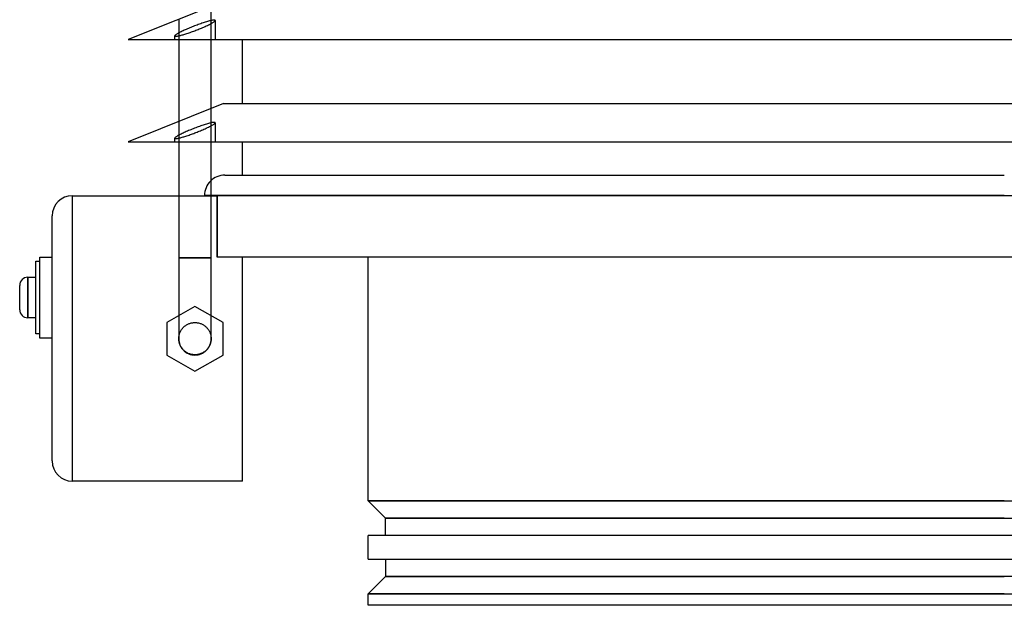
# Model space of a CAD drawing. Header units: millimetres. Extents: x -243 to 235, y -288 to 0.
# Tile 1 of 3: x -243 to 0, y -288 to -143. Entities that reach past the tile are written whole.
import ezdxf

# ---------------------------------------------------------------- set-up
doc = ezdxf.new("R2010")
doc.units = ezdxf.units.MM
doc.layers.add('HIDDEN', color=7, linetype='Continuous')
doc.layers.add('THICK', color=7, linetype='Continuous')

msp = doc.modelspace()

# ---------------------------------------------------------------- linework, layer by layer
at = {"layer": 'HIDDEN'}
for p, q in [((-195.75, -148.28), (-195.75, -140.1)), ((-203.75, -143.29), (-203.75, -148.28)), ((-201.88, -145.78), (-202.15, -145.9)), ((-201.6, -145.66), (-201.88, -145.78)), ((-201.32, -145.54), (-201.6, -145.66)), ((-201.04, -145.43), (-201.32, -145.54)), ((-200.76, -145.31), (-201.04, -145.43)), ((-200.46, -145.19), (-200.76, -145.31)), ((-200.16, -145.07), (-200.46, -145.19)), ((-199.85, -144.95), (-200.16, -145.07)), ((-199.54, -144.83), (-199.85, -144.95)), ((-199.23, -144.71), (-199.54, -144.83)), ((-198.92, -144.6), (-199.23, -144.71)), ((-199.22, -145.9), (-198.94, -145.79)), ((-198.94, -145.79), (-198.67, -145.68)), ((-198.61, -144.49), (-198.92, -144.6)), ((-198.67, -145.68), (-198.4, -145.57)), ((-198.31, -144.38), (-198.61, -144.49)), ((-198.4, -145.57), (-198.15, -145.46)), ((-198.01, -144.28), (-198.31, -144.38)), ((-198.15, -145.46), (-197.84, -145.33)), ((-197.73, -144.18), (-198.01, -144.28)), ((-197.84, -145.33), (-197.54, -145.2)), ((-197.45, -144.09), (-197.73, -144.18)), ((-197.54, -145.2), (-197.24, -145.07)), ((-197.19, -144.01), (-197.45, -144.09)), ((-197.24, -145.07), (-196.95, -144.93)), ((-196.93, -143.92), (-197.19, -144.01)), ((-196.95, -144.93), (-196.67, -144.8)), ((-196.67, -143.85), (-196.93, -143.92)), ((-196.43, -143.78), (-196.67, -143.85)), ((-196.67, -144.8), (-196.41, -144.67)), ((-196.19, -143.71), (-196.43, -143.78)), ((-196.41, -144.67), (-196.16, -144.55)), ((-195.97, -143.66), (-196.19, -143.71)), ((-196.16, -144.55), (-195.93, -144.43)), ((-195.76, -143.61), (-195.97, -143.66)), ((-195.93, -144.43), (-195.71, -144.31)), ((-195.57, -143.56), (-195.76, -143.61)), ((-195.71, -144.31), (-195.52, -144.2)), ((-195.4, -143.53), (-195.57, -143.56)), ((-195.52, -144.2), (-195.35, -144.1)), ((-195.25, -143.51), (-195.4, -143.53)), ((-195.35, -144.1), (-195.2, -144.01)), ((-195.12, -143.49), (-195.25, -143.51)), ((-195.2, -144.01), (-195.07, -143.92)), ((-195.01, -143.49), (-195.12, -143.49)), ((-195.07, -143.92), (-194.96, -143.83)), ((-194.92, -143.49), (-195.01, -143.49)), ((-194.96, -143.83), (-194.87, -143.76)), ((-194.85, -143.5), (-194.92, -143.49)), ((-194.87, -143.76), (-194.8, -143.69)), ((-194.79, -143.51), (-194.85, -143.5)), ((-194.8, -143.69), (-194.76, -143.63)), ((-194.76, -143.54), (-194.79, -143.51)), ((-194.75, -143.58), (-194.76, -143.54)), ((-194.76, -143.63), (-194.75, -143.58)), ((-194.75, -143.58), (-194.75, -148.28)), ((-204.74, -147.35), (-204.75, -147.4)), ((-204.75, -147.4), (-204.74, -147.43)), ((-204.75, -148.28), (-204.75, -147.4)), ((-204.71, -147.3), (-204.74, -147.35)), ((-204.74, -147.43), (-204.71, -147.45)), ((-204.65, -147.25), (-204.71, -147.3)), ((-204.71, -147.45), (-204.67, -147.47)), ((-204.67, -147.47), (-204.61, -147.48)), ((-204.58, -147.18), (-204.65, -147.25)), ((-204.61, -147.48), (-204.54, -147.48)), ((-204.49, -147.11), (-204.58, -147.18)), ((-204.54, -147.48), (-204.44, -147.48)), ((-204.38, -147.04), (-204.49, -147.11)), ((-204.44, -147.48), (-204.34, -147.47)), ((-204.25, -146.96), (-204.38, -147.04)), ((-204.34, -147.47), (-204.21, -147.46)), ((-204.11, -146.87), (-204.25, -146.96)), ((-204.21, -147.46), (-204.07, -147.44)), ((-203.95, -146.78), (-204.11, -146.87)), ((-204.07, -147.44), (-203.91, -147.41)), ((-203.78, -146.69), (-203.95, -146.78)), ((-203.91, -147.41), (-203.74, -147.37)), ((-203.59, -146.59), (-203.78, -146.69)), ((-203.74, -147.37), (-203.55, -147.33)), ((-203.38, -146.48), (-203.59, -146.59)), ((-203.55, -147.33), (-203.35, -147.28)), ((-203.16, -146.37), (-203.38, -146.48)), ((-203.35, -147.28), (-203.14, -147.22)), ((-202.92, -146.26), (-203.16, -146.37)), ((-203.14, -147.22), (-202.92, -147.16)), ((-202.68, -146.14), (-202.92, -146.26)), ((-202.92, -147.16), (-202.69, -147.1)), ((-202.69, -147.1), (-202.45, -147.03)), ((-202.42, -146.02), (-202.68, -146.14)), ((-202.45, -147.03), (-202.21, -146.95)), ((-202.15, -145.9), (-202.42, -146.02)), ((-202.21, -146.95), (-201.96, -146.88)), ((-201.96, -146.88), (-201.71, -146.8)), ((-201.71, -146.8), (-201.45, -146.71)), ((-201.45, -146.71), (-201.18, -146.62)), ((-201.18, -146.62), (-200.91, -146.52)), ((-200.91, -146.52), (-200.63, -146.43)), ((-200.63, -146.43), (-200.35, -146.32)), ((-200.35, -146.32), (-200.06, -146.22)), ((-200.06, -146.22), (-199.78, -146.11)), ((-199.78, -146.11), (-199.5, -146)), ((-199.5, -146), (-199.22, -145.9)), ((-195.75, -173.53), (-195.75, -165.35)), ((-203.75, -168.54), (-203.75, -173.53)), ((-199.54, -170.08), (-199.85, -170.2)), ((-199.23, -169.96), (-199.54, -170.08)), ((-198.92, -169.85), (-199.23, -169.96)), ((-198.61, -169.74), (-198.92, -169.85)), ((-198.31, -169.63), (-198.61, -169.74)), ((-198.01, -169.53), (-198.31, -169.63)), ((-197.73, -169.43), (-198.01, -169.53)), ((-197.45, -169.34), (-197.73, -169.43)), ((-197.19, -169.26), (-197.45, -169.34)), ((-196.93, -169.17), (-197.19, -169.26)), ((-196.95, -170.18), (-196.67, -170.05)), ((-196.67, -169.1), (-196.93, -169.17)), ((-196.43, -169.03), (-196.67, -169.1)), ((-196.67, -170.05), (-196.41, -169.92)), ((-196.19, -168.96), (-196.43, -169.03)), ((-196.41, -169.92), (-196.16, -169.8)), ((-195.97, -168.91), (-196.19, -168.96)), ((-196.16, -169.8), (-195.93, -169.68)), ((-195.76, -168.86), (-195.97, -168.91)), ((-195.93, -169.68), (-195.71, -169.56)), ((-195.57, -168.81), (-195.76, -168.86)), ((-195.71, -169.56), (-195.52, -169.45)), ((-195.4, -168.78), (-195.57, -168.81)), ((-195.52, -169.45), (-195.35, -169.35)), ((-195.25, -168.76), (-195.4, -168.78)), ((-195.35, -169.35), (-195.2, -169.26)), ((-195.12, -168.74), (-195.25, -168.76)), ((-195.2, -169.26), (-195.07, -169.17)), ((-195.01, -168.74), (-195.12, -168.74)), ((-195.07, -169.17), (-194.96, -169.08)), ((-194.92, -168.74), (-195.01, -168.74)), ((-194.96, -169.08), (-194.87, -169.01)), ((-194.85, -168.75), (-194.92, -168.74)), ((-194.87, -169.01), (-194.8, -168.94)), ((-194.79, -168.76), (-194.85, -168.75)), ((-194.8, -168.94), (-194.76, -168.88)), ((-194.76, -168.79), (-194.79, -168.76)), ((-194.75, -168.83), (-194.76, -168.79)), ((-194.76, -168.88), (-194.75, -168.83)), ((-194.75, -168.83), (-194.75, -173.53)), ((-204.65, -172.5), (-204.71, -172.55)), ((-204.58, -172.43), (-204.65, -172.5)), ((-204.49, -172.36), (-204.58, -172.43)), ((-204.38, -172.29), (-204.49, -172.36)), ((-204.25, -172.21), (-204.38, -172.29)), ((-204.11, -172.12), (-204.25, -172.21)), ((-203.95, -172.03), (-204.11, -172.12)), ((-203.78, -171.94), (-203.95, -172.03)), ((-203.59, -171.84), (-203.78, -171.94)), ((-203.38, -171.73), (-203.59, -171.84)), ((-203.55, -172.58), (-203.35, -172.53)), ((-203.16, -171.62), (-203.38, -171.73)), ((-203.35, -172.53), (-203.14, -172.47)), ((-202.92, -171.51), (-203.16, -171.62)), ((-203.14, -172.47), (-202.92, -172.41)), ((-202.68, -171.39), (-202.92, -171.51)), ((-202.92, -172.41), (-202.69, -172.35)), ((-202.69, -172.35), (-202.45, -172.28)), ((-202.42, -171.27), (-202.68, -171.39)), ((-202.45, -172.28), (-202.21, -172.2)), ((-202.15, -171.15), (-202.42, -171.27)), ((-202.21, -172.2), (-201.96, -172.13)), ((-201.88, -171.03), (-202.15, -171.15)), ((-201.96, -172.13), (-201.71, -172.05)), ((-201.6, -170.91), (-201.88, -171.03)), ((-201.71, -172.05), (-201.45, -171.96)), ((-201.32, -170.79), (-201.6, -170.91)), ((-201.45, -171.96), (-201.18, -171.87)), ((-201.04, -170.68), (-201.32, -170.79)), ((-201.18, -171.87), (-200.91, -171.77)), ((-200.76, -170.56), (-201.04, -170.68)), ((-200.91, -171.77), (-200.63, -171.68)), ((-200.46, -170.44), (-200.76, -170.56)), ((-200.63, -171.68), (-200.35, -171.57)), ((-200.16, -170.32), (-200.46, -170.44)), ((-200.35, -171.57), (-200.06, -171.47)), ((-199.85, -170.2), (-200.16, -170.32)), ((-200.06, -171.47), (-199.78, -171.36)), ((-199.78, -171.36), (-199.5, -171.25)), ((-199.5, -171.25), (-199.22, -171.15)), ((-199.22, -171.15), (-198.94, -171.04)), ((-198.94, -171.04), (-198.67, -170.93)), ((-198.67, -170.93), (-198.4, -170.82)), ((-198.4, -170.82), (-198.15, -170.71)), ((-198.15, -170.71), (-197.84, -170.58)), ((-197.84, -170.58), (-197.54, -170.45)), ((-197.54, -170.45), (-197.24, -170.32)), ((-197.24, -170.32), (-196.95, -170.18)), ((-204.74, -172.6), (-204.75, -172.65)), ((-204.75, -172.65), (-204.74, -172.68)), ((-204.75, -173.53), (-204.75, -172.65)), ((-204.71, -172.55), (-204.74, -172.6)), ((-204.74, -172.68), (-204.71, -172.7)), ((-204.71, -172.7), (-204.67, -172.72)), ((-204.67, -172.72), (-204.61, -172.73)), ((-204.61, -172.73), (-204.54, -172.73)), ((-204.54, -172.73), (-204.44, -172.73)), ((-204.44, -172.73), (-204.34, -172.72)), ((-204.34, -172.72), (-204.21, -172.71)), ((-204.21, -172.71), (-204.07, -172.69)), ((-204.07, -172.69), (-203.91, -172.66)), ((-203.91, -172.66), (-203.74, -172.62)), ((-203.74, -172.62), (-203.55, -172.58)), ((-195.75, -202.2), (-195.75, -183.09)), ((-230, -257.35), (-230, -186.85)), ((-230, -186.85), (-230, -186.85)), ((-203.75, -186.85), (-203.75, -202.2)), ((-197.4, -186.8), (0, -186.8)), ((-194.23, -202), (-194.23, -186.85)), ((0, -186.8), (197.4, -186.8)), ((-235, -191.85), (-235, -191.85)), ((-239, -203), (-239, -203)), ((-238, -202), (-238, -202)), ((-238, -203), (-238, -203)), ((-235, -202), (-235, -202)), ((-203.75, -202.2), (-199.75, -202.2)), ((-199.75, -202.2), (-203.75, -202.2)), ((-203.75, -202.2), (-203.75, -222.17)), ((-199.75, -202.2), (-195.75, -202.2)), ((-195.75, -202.2), (-199.75, -202.2)), ((-195.75, -222.17), (-195.75, -202.2)), ((-188, -202), (-188, -202)), ((-241, -207), (-241, -217)), ((-199.75, -214.2), (-206.68, -218.2)), ((-192.82, -218.2), (-199.75, -214.2)), ((-199.75, -214.2), (-199.75, -214.2)), ((-206.68, -218.2), (-206.68, -226.2)), ((-206.68, -218.2), (-206.68, -218.2)), ((-201.85, -218.77), (-201.69, -218.67)), ((-201.69, -218.67), (-201.53, -218.59)), ((-201.53, -218.59), (-201.36, -218.51)), ((-201.36, -218.51), (-201.2, -218.44)), ((-201.2, -218.44), (-201.03, -218.38)), ((-201.03, -218.38), (-200.85, -218.32)), ((-200.85, -218.32), (-200.67, -218.28)), ((-200.67, -218.28), (-200.48, -218.24)), ((-200.48, -218.24), (-200.3, -218.21)), ((-200.3, -218.21), (-200.11, -218.19)), ((-200.11, -218.19), (-199.93, -218.17)), ((-199.93, -218.17), (-199.75, -218.17)), ((-199.75, -218.17), (-199.57, -218.17)), ((-199.57, -218.17), (-199.39, -218.19)), ((-199.39, -218.19), (-199.2, -218.21)), ((-199.2, -218.21), (-199.02, -218.24)), ((-199.02, -218.24), (-198.83, -218.28)), ((-198.83, -218.28), (-198.65, -218.32)), ((-198.65, -218.32), (-198.47, -218.38)), ((-198.47, -218.38), (-198.3, -218.44)), ((-198.3, -218.44), (-198.14, -218.51)), ((-198.14, -218.51), (-197.97, -218.59)), ((-197.97, -218.59), (-197.81, -218.67)), ((-197.81, -218.67), (-197.65, -218.77)), ((-192.82, -226.2), (-192.82, -218.2)), ((-192.82, -218.2), (-192.82, -218.2)), ((-239, -221), (-239, -221)), ((-238, -221), (-238, -221)), ((-203.64, -221.25), (-203.6, -221.07)), ((-203.6, -221.07), (-203.54, -220.89)), ((-203.54, -220.89), (-203.48, -220.72)), ((-203.48, -220.72), (-203.41, -220.56)), ((-203.41, -220.56), (-203.33, -220.4)), ((-203.33, -220.4), (-203.25, -220.23)), ((-203.25, -220.23), (-203.15, -220.07)), ((-203.15, -220.07), (-203.05, -219.91)), ((-203.05, -219.91), (-202.94, -219.76)), ((-202.94, -219.76), (-202.82, -219.61)), ((-202.82, -219.61), (-202.7, -219.47)), ((-202.7, -219.47), (-202.58, -219.34)), ((-202.58, -219.34), (-202.45, -219.22)), ((-202.45, -219.22), (-202.31, -219.1)), ((-202.31, -219.1), (-202.17, -218.98)), ((-202.17, -218.98), (-202.01, -218.87)), ((-202.01, -218.87), (-201.85, -218.77)), ((-197.65, -218.77), (-197.49, -218.87)), ((-197.49, -218.87), (-197.33, -218.98)), ((-197.33, -218.98), (-197.19, -219.1)), ((-197.19, -219.1), (-197.05, -219.22)), ((-197.05, -219.22), (-196.92, -219.34)), ((-196.92, -219.34), (-196.8, -219.47)), ((-196.8, -219.47), (-196.68, -219.61)), ((-196.68, -219.61), (-196.56, -219.76)), ((-196.56, -219.76), (-196.45, -219.91)), ((-196.45, -219.91), (-196.35, -220.07)), ((-196.35, -220.07), (-196.25, -220.23)), ((-196.25, -220.23), (-196.17, -220.4)), ((-196.17, -220.4), (-196.09, -220.56)), ((-196.09, -220.56), (-196.02, -220.72)), ((-196.02, -220.72), (-195.96, -220.89)), ((-195.96, -220.89), (-195.9, -221.07)), ((-195.9, -221.07), (-195.86, -221.25)), ((-238, -222), (-238, -222)), ((-235, -222), (-235, -222)), ((-203.75, -222), (-203.73, -221.81)), ((-203.75, -222.17), (-203.75, -222)), ((-203.75, -222.18), (-203.75, -222.17)), ((-203.75, -222.19), (-203.75, -222.18)), ((-203.75, -222.18), (-203.75, -222.18)), ((-203.75, -222.18), (-203.75, -222.18)), ((-203.75, -222.18), (-203.75, -222.18)), ((-203.75, -222.34), (-203.75, -222.19)), ((-203.75, -222.19), (-203.75, -222.19)), ((-203.73, -222.52), (-203.75, -222.34)), ((-203.73, -221.81), (-203.71, -221.63)), ((-203.71, -222.7), (-203.73, -222.52)), ((-203.71, -221.63), (-203.68, -221.44)), ((-203.68, -222.88), (-203.71, -222.7)), ((-203.68, -221.44), (-203.64, -221.25)), ((-203.65, -223.06), (-203.68, -222.88)), ((-203.6, -223.23), (-203.65, -223.06)), ((-203.55, -223.4), (-203.6, -223.23)), ((-203.49, -223.58), (-203.55, -223.4)), ((-195.98, -223.49), (-196.02, -223.61)), ((-195.94, -223.37), (-195.98, -223.49)), ((-195.9, -223.25), (-195.94, -223.37)), ((-195.87, -223.13), (-195.9, -223.25)), ((-195.84, -223.02), (-195.87, -223.13)), ((-195.86, -221.25), (-195.82, -221.44)), ((-195.82, -222.9), (-195.84, -223.02)), ((-195.82, -221.44), (-195.79, -221.63)), ((-195.8, -222.77), (-195.82, -222.9)), ((-195.78, -222.65), (-195.8, -222.77)), ((-195.79, -221.63), (-195.77, -221.81)), ((-195.77, -222.52), (-195.78, -222.65)), ((-195.77, -221.81), (-195.75, -222)), ((-195.76, -222.4), (-195.77, -222.52)), ((-195.75, -222.28), (-195.76, -222.4)), ((-195.75, -222), (-195.75, -222.17)), ((-195.75, -222.17), (-195.75, -222.18)), ((-195.75, -222.18), (-195.75, -222.18)), ((-195.75, -222.18), (-195.75, -222.18)), ((-195.75, -222.18), (-195.75, -222.18)), ((-195.75, -222.18), (-195.75, -222.19)), ((-195.75, -222.19), (-195.75, -222.19)), ((-195.75, -222.19), (-195.75, -222.28)), ((-203.42, -223.75), (-203.49, -223.58)), ((-203.34, -223.93), (-203.42, -223.75)), ((-203.25, -224.09), (-203.34, -223.93)), ((-203.15, -224.25), (-203.25, -224.09)), ((-203.05, -224.41), (-203.15, -224.25)), ((-202.95, -224.55), (-203.05, -224.41)), ((-202.84, -224.69), (-202.95, -224.55)), ((-202.72, -224.83), (-202.84, -224.69)), ((-202.59, -224.96), (-202.72, -224.83)), ((-202.46, -225.09), (-202.59, -224.96)), ((-202.31, -225.22), (-202.46, -225.09)), ((-202.17, -225.33), (-202.31, -225.22)), ((-202.01, -225.44), (-202.17, -225.33)), ((-201.86, -225.55), (-202.01, -225.44)), ((-201.7, -225.64), (-201.86, -225.55)), ((-201.54, -225.72), (-201.7, -225.64)), ((-201.38, -225.8), (-201.54, -225.72)), ((-201.21, -225.87), (-201.38, -225.8)), ((-201.03, -225.93), (-201.21, -225.87)), ((-200.85, -225.99), (-201.03, -225.93)), ((-200.67, -226.03), (-200.85, -225.99)), ((-198.62, -225.98), (-198.75, -226.01)), ((-198.5, -225.94), (-198.62, -225.98)), ((-198.38, -225.9), (-198.5, -225.94)), ((-198.26, -225.86), (-198.38, -225.9)), ((-198.15, -225.81), (-198.26, -225.86)), ((-198.04, -225.76), (-198.15, -225.81)), ((-197.93, -225.7), (-198.04, -225.76)), ((-197.82, -225.65), (-197.93, -225.7)), ((-197.71, -225.59), (-197.82, -225.65)), ((-197.61, -225.52), (-197.71, -225.59)), ((-197.5, -225.45), (-197.61, -225.52)), ((-197.4, -225.38), (-197.5, -225.45)), ((-197.29, -225.3), (-197.4, -225.38)), ((-197.19, -225.22), (-197.29, -225.3)), ((-197.09, -225.14), (-197.19, -225.22)), ((-197, -225.05), (-197.09, -225.14)), ((-196.91, -224.96), (-197, -225.05)), ((-196.82, -224.87), (-196.91, -224.96)), ((-196.73, -224.78), (-196.82, -224.87)), ((-196.65, -224.68), (-196.73, -224.78)), ((-196.58, -224.59), (-196.65, -224.68)), ((-196.51, -224.49), (-196.58, -224.59)), ((-196.44, -224.39), (-196.51, -224.49)), ((-196.37, -224.29), (-196.44, -224.39)), ((-196.3, -224.18), (-196.37, -224.29)), ((-196.24, -224.07), (-196.3, -224.18)), ((-196.18, -223.96), (-196.24, -224.07)), ((-196.12, -223.84), (-196.18, -223.96)), ((-196.07, -223.73), (-196.12, -223.84)), ((-196.02, -223.61), (-196.07, -223.73)), ((-206.68, -226.2), (-199.75, -230.2)), ((-206.68, -226.2), (-206.68, -226.2)), ((-200.48, -226.07), (-200.67, -226.03)), ((-200.3, -226.1), (-200.48, -226.07)), ((-200.11, -226.12), (-200.3, -226.1)), ((-199.93, -226.14), (-200.11, -226.12)), ((-199.75, -226.14), (-199.93, -226.14)), ((-199.63, -226.14), (-199.75, -226.14)), ((-199.75, -230.2), (-192.82, -226.2)), ((-199.51, -226.13), (-199.63, -226.14)), ((-199.38, -226.12), (-199.51, -226.13)), ((-199.26, -226.11), (-199.38, -226.12)), ((-199.13, -226.09), (-199.26, -226.11)), ((-199, -226.07), (-199.13, -226.09)), ((-198.87, -226.04), (-199, -226.07)), ((-198.75, -226.01), (-198.87, -226.04)), ((-192.82, -226.2), (-192.82, -226.2)), ((-199.75, -230.2), (-199.75, -230.2)), ((-235, -252.35), (-235, -252.35)), ((-230, -257.35), (-230, -257.35)), ((-188, -257.35), (-188, -257.35)), ((0, -262.2), (-157, -262.2)), ((-152.7, -266.5), (0, -266.5)), ((0, -266.5), (152.7, -266.5)), ((0, -280.9), (-152.7, -280.9)), ((152.7, -280.9), (0, -280.9)), ((-157, -285.2), (0, -285.2)), ((0, -285.2), (157, -285.2))]:
    msp.add_line(p, q, dxfattribs=at)
for start, end in [(179.821, 270), (270, 0.179)]:
    msp.add_arc((-199.75, -222.2), 4, start, end, dxfattribs=at)
at = {"layer": 'THICK'}
for p, q in [((-192.7, -138.87), (-216.2, -148.28)), ((-216.2, -148.28), (216.2, -148.28)), ((-203.75, -148.28), (-203.75, -168.54)), ((-195.75, -165.35), (-195.75, -148.28)), ((-188, -164.12), (-188, -148.28)), ((-192.7, -164.12), (-216.2, -173.53)), ((-192.7, -164.12), (192.7, -164.12)), ((-216.2, -173.53), (216.2, -173.53)), ((-203.75, -173.53), (-203.75, -186.85)), ((-195.75, -183.09), (-195.75, -173.53)), ((-188, -181.8), (-188, -173.53)), ((-192.4, -181.8), (0, -181.8)), ((-230, -257.35), (-230, -186.85)), ((-230, -186.85), (-194.23, -186.85)), ((0, -186.8), (-197.4, -186.8)), ((-197.4, -186.85), (-197.4, -186.8)), ((-194.23, -186.85), (-194.23, -202)), ((-235, -252.35), (-235, -191.85)), ((-239, -221), (-239, -203)), ((-239, -203), (-238, -203)), ((-238, -202), (-235, -202)), ((-238, -222), (-238, -202)), ((197.4, -202), (-194.23, -202)), ((-188, -257.35), (-188, -202)), ((-157, -262.2), (-157, -202)), ((-241, -207), (-239, -207)), ((-241, -212), (-241, -207)), ((-243, -212), (-243, -209)), ((-243, -215), (-243, -212)), ((-241, -217), (-241, -212)), ((-239, -217), (-241, -217)), ((-238, -221), (-239, -221)), ((-235, -222), (-238, -222)), ((-188, -257.35), (-230, -257.35)), ((-157, -262.2), (0, -262.2)), ((-152.7, -266.5), (-157, -262.2)), ((0, -262.2), (157, -262.2)), ((0, -266.5), (-152.7, -266.5)), ((-152.7, -270.8), (-152.7, -266.5)), ((157, -270.8), (-157, -270.8)), ((-157, -276.6), (-157, -270.8)), ((-157, -276.6), (157, -276.6)), ((-152.7, -276.6), (-152.7, -280.9)), ((-152.7, -280.9), (-157, -285.2)), ((-152.7, -280.9), (0, -280.9)), ((0, -285.2), (-157, -285.2)), ((-157, -288), (-157, -285.2)), ((157, -288), (-157, -288))]:
    msp.add_line(p, q, dxfattribs=at)
for centre, radius, start, end in [((-192.4, -186.8), 5, 89.9999, 180), ((-241, -209), 2, 90, 180), ((-241, -215), 2, 180, 270)]:
    msp.add_arc(centre, radius, start, end, dxfattribs=at)
for centre, major_axis, start_param, end_param in [((-230, -191.85), (0, 5), 0, 1.570796), ((-230, -252.35), (0, -5), -1.570796, 0)]:
    msp.add_ellipse(centre, major_axis=major_axis, ratio=1, start_param=start_param, end_param=end_param, dxfattribs=at)

doc.saveas('drawing.dxf')
